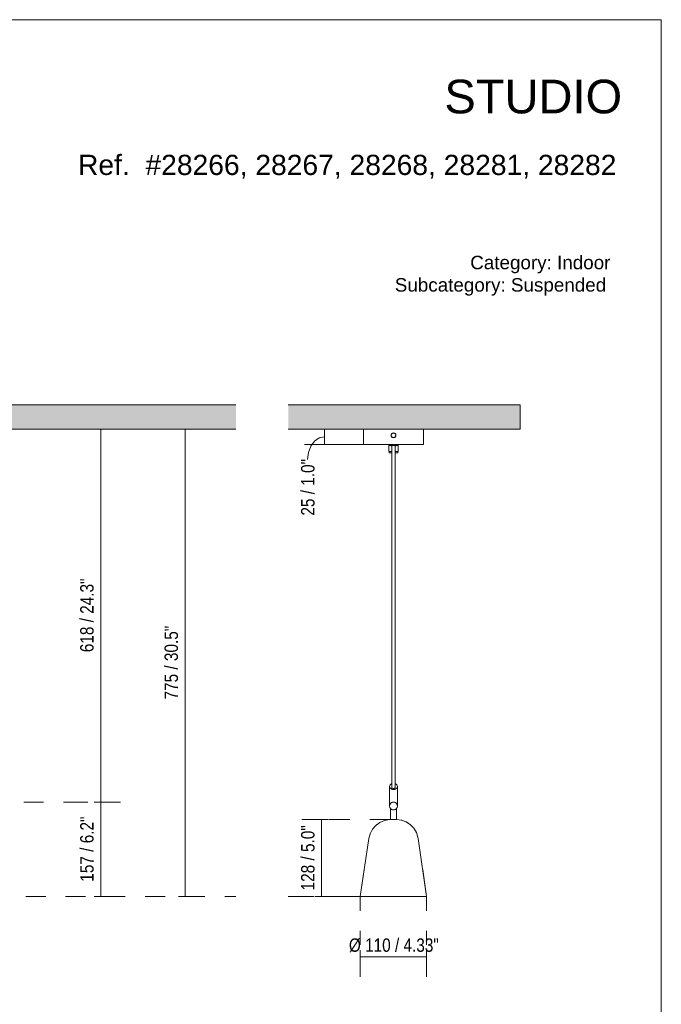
# Model space of a CAD drawing. Header units: millimetres. Extents: x 0 to 8.3, y 0 to 11.7.
# Tile 3 of 3: x 4.5 to 8.3, y 5.8 to 11.7. Entities that reach past the tile are written whole.
import ezdxf

# ---------------------------------------------------------------- set-up
doc = ezdxf.new("R2010")
doc.units = ezdxf.units.MM
doc.layers.add('PDF_Geometría', color=7, linetype='Continuous')
doc.layers.add('PDF_Rellenos sólidos', color=7, linetype='Continuous', true_color=0xe8e8e8)
doc.layers.add('PDF_Texto', color=7, linetype='Continuous', true_color=0x5b5b5b)
doc.styles.add('PDF Arial Narrow', font='ARIALN.TTF')
doc.styles.add('PDF Arial-BoldMT', font='arial.ttf')

msp = doc.modelspace()

# ---------------------------------------------------------------- hatches: boundary and pattern name
at = {"layer": 'PDF_Rellenos sólidos', "transparency": 33554559}
for points in [[(0.5783, 9.2601), (5.7433, 9.2601), (5.7433, 9.4051), (0.5783, 9.4051)], [(7.4305, 9.2601), (7.4305, 9.4051), (6.0533, 9.4051), (6.0533, 9.2601), (7.1883, 9.2601)]]:
    msp.add_hatch(color=256, dxfattribs=at).paths.add_polyline_path(points)

# ---------------------------------------------------------------- linework, layer by layer
at = {"layer": 'PDF_Geometría', "lineweight": 18}
msp.add_lwpolyline([(0.0016, 11.6917), (0.0016, 0), (8.2684, 0), (8.2684, 11.6917)], close=True, dxfattribs=at)
at = {"layer": 'PDF_Geometría', "lineweight": 9}
msp.add_lwpolyline([(0.5783, 9.4051), (5.7433, 9.4051)], close=True, dxfattribs=at)
for points in [[(6.0533, 9.2601), (7.4305, 9.2601), (7.4305, 9.4051), (6.0533, 9.4051)], [(0.9662, 9.2601), (0.5783, 9.2601), (5.7433, 9.2601), (4.3602, 9.2601)]]:
    msp.add_lwpolyline(points, dxfattribs=at)
at = {"layer": 'PDF_Geometría', "color": 251, "lineweight": 9, "true_color": 0x5b5b5b}
for points in [[(4.9402, 9.2601), (4.9008, 9.2601)], [(5.0583, 9.2601), (4.9402, 9.2601), (4.9402, 7.0468), (5.0583, 7.0468), (4.9402, 7.0468), (4.9402, 6.4855), (5.0583, 6.4855)], [(5.441, 9.2601), (5.4016, 9.2601)], [(5.5591, 9.2601), (5.441, 9.2601), (5.441, 6.4855), (5.5591, 6.4855)], [(6.3869, 9.2601), (6.2688, 9.2601), (6.2688, 9.1706), (6.1507, 9.1706)], [(6.2688, 9.2601), (6.2295, 9.2601)], [(6.2688, 9.2154), (6.2377, 9.2088), (6.2096, 9.1898), (6.1873, 9.1601), (6.173, 9.1228), (6.1681, 9.0814)], [(6.2688, 9.1706), (6.3082, 9.1706)], [(6.1336, 6.9434), (6.2517, 6.9434), (6.2517, 6.4855), (6.3698, 6.4855)], [(6.2517, 6.9434), (6.2911, 6.9434)], [(4.9402, 6.4855), (4.9008, 6.4855)], [(5.441, 6.4855), (5.4016, 6.4855)], [(6.2517, 6.4855), (6.2124, 6.4855)], [(6.4815, 6.1278), (6.4815, 6.1672)], [(6.8753, 6.1278), (6.8753, 6.1672)], [(6.4815, 6.0097), (6.4815, 6.1278), (6.8753, 6.1278), (6.8753, 6.0097)]]:
    msp.add_lwpolyline(points, dxfattribs=at)
at = {"layer": 'PDF_Geometría', "lineweight": 20}
for points in [[(6.4994, 9.2601), (6.4994, 9.1742), (6.5, 9.1723), (6.503, 9.1706)], [(6.4999, 9.2601), (6.5039, 9.2601), (6.5118, 9.2601), (6.5234, 9.2601), (6.5385, 9.2601), (6.5567, 9.2601), (6.5776, 9.2601), (6.6007, 9.2601), (6.6256, 9.2601), (6.6517, 9.2601), (6.6784, 9.2601), (6.705, 9.2601), (6.7311, 9.2601), (6.756, 9.2601), (6.7792, 9.2601), (6.8001, 9.2601), (6.8183, 9.2601), (6.8333, 9.2601), (6.8449, 9.2601), (6.8528, 9.2601), (6.8568, 9.2601)], [(6.8537, 9.1706), (6.8557, 9.1712), (6.8573, 9.1742), (6.8573, 9.2601)], [(6.6677, 9.1706), (6.6441, 9.1706), (6.6112, 9.1706), (6.5809, 9.1706), (6.5543, 9.1706), (6.5325, 9.1706), (6.5163, 9.1706), (6.5063, 9.1706), (6.503, 9.1706), (6.5064, 9.1706), (6.5164, 9.1706), (6.5326, 9.1706), (6.5545, 9.1706), (6.5811, 9.1706), (6.6115, 9.1706), (6.6444, 9.1706), (6.6784, 9.1706), (6.7126, 9.1706), (6.7455, 9.1706), (6.7759, 9.1706), (6.8025, 9.1706), (6.8243, 9.1706), (6.8405, 9.1706), (6.8504, 9.1706), (6.8537, 9.1706), (6.8504, 9.1706), (6.8404, 9.1706), (6.8241, 9.1706), (6.8023, 9.1706), (6.7757, 9.1706), (6.7453, 9.1706), (6.7124, 9.1706), (6.6891, 9.1706)], [(6.6515, 9.1707), (6.6515, 9.1277), (6.6532, 9.1277)], [(6.6677, 9.1179), (6.6533, 9.1206), (6.6533, 9.1277), (6.6542, 9.1277), (6.6567, 9.1277), (6.6607, 9.1277), (6.6659, 9.1277), (6.6677, 9.1277), (6.665, 9.1277), (6.6578, 9.1277), (6.6532, 9.1277), (6.6515, 9.1277)], [(6.6533, 9.1706), (6.6533, 9.1636), (6.6712, 9.1601)], [(6.6533, 9.1636), (6.6567, 9.1636), (6.6659, 9.1636), (6.6784, 9.1636), (6.6909, 9.1636), (6.7001, 9.1636), (6.7034, 9.1636)], [(6.6677, 9.1206), (6.6659, 9.1206), (6.6567, 9.1206), (6.6533, 9.1206)], [(6.6676, 7.136), (6.6676, 7.1766), (6.6676, 7.2316), (6.6676, 7.2538), (6.6676, 7.2711), (6.6676, 7.2992), (6.6676, 7.3238), (6.6676, 7.3467), (6.6676, 7.3945), (6.6676, 7.4231), (6.6676, 7.4533), (6.6676, 7.4969), (6.6676, 7.5204), (6.6676, 7.5697), (6.6676, 7.6435), (6.6676, 7.6822), (6.6676, 7.7312), (6.6676, 7.8512), (6.6676, 8.085), (6.6676, 8.247), (6.6676, 8.4814), (6.6676, 8.5315), (6.6676, 8.5744), (6.6676, 8.612), (6.6676, 8.6455), (6.6676, 8.6758), (6.6676, 8.7034), (6.6676, 8.7285), (6.6676, 8.7518), (6.6676, 8.7735), (6.6676, 8.7941), (6.6676, 8.814), (6.6676, 8.8335), (6.6676, 8.853), (6.6676, 8.8727), (6.6676, 8.8927), (6.6676, 8.9133), (6.6676, 8.9345), (6.6676, 8.9564), (6.6676, 8.9796), (6.6676, 9.0047), (6.6676, 9.0323), (6.6676, 9.0632), (6.6676, 9.098), (6.6676, 9.1374), (6.6676, 9.161)], [(6.6856, 9.1601), (6.7034, 9.1636), (6.7034, 9.1706)], [(6.7036, 9.1277), (6.7052, 9.1277), (6.7036, 9.1277), (6.6989, 9.1277), (6.6918, 9.1277), (6.689, 9.1277), (6.6909, 9.1277), (6.6961, 9.1277), (6.7001, 9.1277), (6.7026, 9.1277), (6.7034, 9.1277), (6.7034, 9.1206), (6.689, 9.1179)], [(6.7001, 9.1206), (6.7034, 9.1206), (6.7001, 9.1206), (6.6909, 9.1206), (6.689, 9.1206)], [(6.6891, 7.136), (6.6891, 7.1766), (6.6891, 7.2316), (6.6891, 7.2538), (6.6891, 7.2711), (6.6891, 7.2992), (6.6891, 7.3238), (6.6891, 7.3467), (6.6891, 7.3945), (6.6891, 7.4231), (6.6891, 7.4533), (6.6891, 7.4969), (6.6891, 7.5204), (6.6891, 7.5697), (6.6891, 7.6435), (6.6891, 7.6822), (6.6891, 7.7312), (6.6891, 7.8512), (6.6891, 8.085), (6.6891, 8.247), (6.6891, 8.4814), (6.6891, 8.5315), (6.6891, 8.5744), (6.6891, 8.612), (6.6891, 8.6455), (6.6891, 8.6758), (6.6891, 8.7034), (6.6891, 8.7285), (6.6891, 8.7518), (6.6891, 8.7735), (6.6891, 8.7941), (6.6891, 8.814), (6.6891, 8.8335), (6.6891, 8.853), (6.6891, 8.8727), (6.6891, 8.8927), (6.6891, 8.9133), (6.6891, 8.9345), (6.6891, 8.9564), (6.6891, 8.9796), (6.6891, 9.0047), (6.6891, 9.0323), (6.6891, 9.0632), (6.6891, 9.098), (6.6891, 9.1374), (6.6891, 9.1614)], [(6.7052, 9.1277), (6.7052, 9.1707)], [(6.6891, 7.1566), (6.69, 7.1562), (6.6948, 7.1532), (6.6985, 7.1493), (6.7008, 7.1448), (6.7016, 7.1399), (6.7008, 7.1351), (6.6985, 7.1305), (6.6948, 7.1266), (6.69, 7.1236), (6.6844, 7.1218), (6.6784, 7.1211), (6.6724, 7.1218), (6.6667, 7.1236), (6.6619, 7.1266), (6.6582, 7.1305), (6.6559, 7.1351), (6.6551, 7.1399), (6.6551, 7.0323), (6.6552, 7.0303), (6.6556, 7.0284), (6.6571, 7.0329)], [(6.6677, 7.1565), (6.6667, 7.1562), (6.6619, 7.1532), (6.6582, 7.1493), (6.6559, 7.1448), (6.6551, 7.1399)], [(6.6678, 7.1373), (6.6676, 7.136), (6.6678, 7.1344), (6.6691, 7.1316), (6.6715, 7.1293), (6.6747, 7.1278), (6.6784, 7.1273), (6.6821, 7.1278), (6.6853, 7.1293), (6.6877, 7.1316), (6.689, 7.1344), (6.6891, 7.136), (6.689, 7.1373)], [(6.6996, 7.0329), (6.7011, 7.0284), (6.7015, 7.0303), (6.7016, 7.0323), (6.7016, 7.1399)], [(6.6675, 7.0441), (6.6641, 7.0419), (6.6617, 7.0397), (6.6598, 7.0375), (6.6583, 7.0352), (6.6571, 7.0329), (6.6562, 7.0307), (6.6556, 7.0284)], [(6.6573, 7.0334), (6.6598, 7.0375)], [(6.66, 7.0379), (6.6637, 7.0416)], [(6.6641, 7.0418), (6.6675, 7.044)], [(6.6851, 7.0457), (6.6886, 7.0445)], [(6.6893, 7.044), (6.6927, 7.0418)], [(6.693, 7.0416), (6.6967, 7.0379)], [(6.6969, 7.0375), (6.6995, 7.0334)], [(6.6605, 7.0086), (6.6605, 6.9434), (6.6611, 6.9434), (6.6629, 6.9434)], [(6.6629, 7.0061), (6.6608, 7.0083), (6.6606, 7.0086), (6.6608, 7.0083), (6.6629, 7.0061), (6.6668, 7.0034), (6.6629, 7.0061), (6.6608, 7.0083), (6.6606, 7.0086), (6.6608, 7.0083), (6.6629, 7.0061), (6.6608, 7.0083), (6.6606, 7.0086), (6.6608, 7.0083), (6.6629, 7.0061), (6.6668, 7.0034), (6.672, 7.0012), (6.6784, 7.0003), (6.6847, 7.0012), (6.69, 7.0034), (6.6938, 7.0061), (6.696, 7.0083), (6.6962, 7.0086), (6.696, 7.0083), (6.6938, 7.0061), (6.696, 7.0083), (6.6962, 7.0086), (6.696, 7.0083), (6.6938, 7.0061), (6.69, 7.0034), (6.6938, 7.0061), (6.696, 7.0083), (6.6962, 7.0086), (6.696, 7.0083), (6.6938, 7.0061)], [(6.6668, 7.0034), (6.6629, 7.0061)], [(6.6938, 7.0061), (6.69, 7.0034)], [(6.6939, 6.9434), (6.6956, 6.9434), (6.6962, 6.9434), (6.6962, 7.0086)], [(6.4815, 6.4855), (6.505, 6.6462), (6.4815, 6.4855), (6.532, 6.8306), (6.5396, 6.8594), (6.5535, 6.8858), (6.573, 6.9084), (6.5971, 6.9261), (6.6245, 6.9378), (6.6538, 6.9432), (6.6605, 6.9434), (6.6629, 6.9434), (6.6694, 6.9434), (6.6784, 6.9434), (6.6873, 6.9434), (6.6939, 6.9434), (6.6963, 6.9434), (6.7259, 6.9396), (6.7538, 6.9292), (6.7787, 6.9128), (6.7993, 6.8912), (6.8146, 6.8656), (6.8236, 6.8371), (6.8248, 6.8306), (6.8753, 6.4855), (6.8518, 6.6462), (6.8753, 6.4855)], [(6.6605, 6.9434), (6.6538, 6.9432), (6.6514, 6.9427), (6.6538, 6.9432), (6.6605, 6.9434), (6.6629, 6.9434), (6.6694, 6.9434), (6.6784, 6.9434), (6.6873, 6.9434), (6.6939, 6.9434), (6.6963, 6.9434)], [(6.6694, 6.9434), (6.6657, 6.9434), (6.6629, 6.9434)], [(6.6873, 6.9434), (6.683, 6.9434), (6.6784, 6.9434), (6.6738, 6.9434), (6.6694, 6.9434)], [(6.6939, 6.9434), (6.691, 6.9434), (6.6873, 6.9434)], [(6.5263, 6.4855), (6.5244, 6.4855), (6.5078, 6.4855), (6.4951, 6.4855), (6.4864, 6.4855), (6.482, 6.4855), (6.4815, 6.4855), (6.482, 6.4855), (6.4864, 6.4855), (6.4951, 6.4855), (6.5078, 6.4855), (6.5244, 6.4855), (6.5444, 6.4855), (6.5675, 6.4855), (6.5929, 6.4855), (6.6203, 6.4855), (6.5929, 6.4855), (6.5675, 6.4855), (6.5444, 6.4855), (6.5244, 6.4855), (6.5078, 6.4855), (6.4951, 6.4855), (6.4864, 6.4855), (6.482, 6.4855), (6.4815, 6.4855), (6.482, 6.4855), (6.4864, 6.4855), (6.4951, 6.4855), (6.5078, 6.4855), (6.5244, 6.4855), (6.5444, 6.4855), (6.5675, 6.4855), (6.5929, 6.4855), (6.6203, 6.4855), (6.649, 6.4855), (6.6784, 6.4855), (6.7069, 6.4855), (6.7348, 6.4855), (6.7615, 6.4855), (6.7862, 6.4855), (6.8086, 6.4855), (6.8281, 6.4855), (6.8442, 6.4855), (6.8566, 6.4855), (6.8442, 6.4855), (6.8281, 6.4855), (6.8086, 6.4855), (6.7862, 6.4855), (6.7615, 6.4855), (6.7348, 6.4855), (6.7069, 6.4855), (6.6784, 6.4855), (6.6498, 6.4855), (6.6219, 6.4855), (6.5953, 6.4855), (6.5705, 6.4855), (6.5481, 6.4855), (6.5287, 6.4855), (6.5125, 6.4855), (6.5001, 6.4855), (6.4917, 6.4855), (6.4874, 6.4855), (6.4917, 6.4855), (6.5001, 6.4855), (6.5125, 6.4855), (6.5287, 6.4855), (6.5481, 6.4855), (6.5705, 6.4855), (6.5953, 6.4855), (6.6219, 6.4855), (6.6498, 6.4855), (6.6784, 6.4855), (6.7077, 6.4855), (6.7364, 6.4855), (6.7638, 6.4855), (6.7893, 6.4855), (6.8123, 6.4855), (6.8323, 6.4855), (6.8489, 6.4855), (6.8617, 6.4855), (6.8704, 6.4855), (6.8747, 6.4855), (6.8753, 6.4855), (6.8747, 6.4855), (6.8704, 6.4855), (6.8617, 6.4855), (6.8489, 6.4855), (6.8323, 6.4855), (6.8123, 6.4855), (6.7893, 6.4855), (6.7638, 6.4855), (6.7364, 6.4855), (6.7077, 6.4855), (6.6784, 6.4855), (6.649, 6.4855), (6.6208, 6.4855), (6.649, 6.4855), (6.6784, 6.4855), (6.7077, 6.4855), (6.7364, 6.4855), (6.7638, 6.4855), (6.7893, 6.4855), (6.8123, 6.4855), (6.8323, 6.4855), (6.8489, 6.4855), (6.8617, 6.4855), (6.8704, 6.4855), (6.8747, 6.4855), (6.8753, 6.4855), (6.8747, 6.4855), (6.8704, 6.4855), (6.8617, 6.4855), (6.8489, 6.4855), (6.8323, 6.4855), (6.8123, 6.4855), (6.7893, 6.4855), (6.7638, 6.4855), (6.7364, 6.4855), (6.7077, 6.4855), (6.6784, 6.4855), (6.7077, 6.4855), (6.7364, 6.4855), (6.7638, 6.4855), (6.7893, 6.4855), (6.8123, 6.4855), (6.8323, 6.4855), (6.8489, 6.4855), (6.8617, 6.4855), (6.8704, 6.4855), (6.8747, 6.4855), (6.8753, 6.4855), (6.8747, 6.4855), (6.8704, 6.4855), (6.8617, 6.4855), (6.8489, 6.4855), (6.8323, 6.4855), (6.8299, 6.4855)], [(6.8225, 6.4855), (6.8281, 6.4855), (6.8442, 6.4855), (6.8566, 6.4855), (6.8442, 6.4855), (6.8281, 6.4855), (6.8086, 6.4855), (6.7862, 6.4855), (6.7615, 6.4855), (6.7348, 6.4855), (6.7069, 6.4855), (6.6784, 6.4855), (6.6498, 6.4855), (6.6219, 6.4855), (6.5953, 6.4855), (6.5705, 6.4855), (6.5481, 6.4855), (6.5287, 6.4855), (6.5125, 6.4855), (6.5001, 6.4855), (6.4917, 6.4855), (6.4874, 6.4855), (6.4917, 6.4855), (6.5001, 6.4855), (6.5125, 6.4855), (6.5287, 6.4855), (6.5343, 6.4855)]]:
    msp.add_lwpolyline(points, dxfattribs=at)
msp.add_lwpolyline([(6.6784, 9.2386, 0.980654), (6.6784, 9.2099, 0.980633)], format="xyb", close=True, dxfattribs=at)
at = {"layer": 'PDF_Geometría', "color": 254, "lineweight": 9, "true_color": 0xd2d2d2}
for points in [[(6.501, 9.1706), (6.2955, 9.1706)], [(4.483, 7.0468), (4.6011, 7.0468)], [(4.7192, 7.0468), (4.8642, 7.0468)], [(6.4189, 6.9434), (6.2955, 6.9434)], [(6.6605, 6.9434), (6.537, 6.9434)], [(4.4953, 6.4855), (4.6134, 6.4855)], [(4.7315, 6.4855), (4.8496, 6.4855)], [(4.9677, 6.4855), (5.0858, 6.4855)], [(5.2039, 6.4855), (5.322, 6.4855)], [(5.4401, 6.4855), (5.5582, 6.4855)], [(5.6763, 6.4855), (5.7433, 6.4855)], [(6.2084, 6.4855), (6.0533, 6.4855)], [(6.3264, 6.4855), (6.4815, 6.4855), (6.4815, 6.4014)], [(6.8753, 6.4855), (6.8753, 6.4014)], [(6.4815, 6.2833), (6.4815, 6.1992)], [(6.8753, 6.2833), (6.8753, 6.1992)]]:
    msp.add_lwpolyline(points, dxfattribs=at)
at = {"layer": 'PDF_Geometría', "color": 251, "lineweight": 9, "true_color": 0x5b5b5b}
msp.add_lwpolyline([(4.9008, 7.0468), (4.9402, 7.0468)], close=True, dxfattribs=at)
at = {"layer": 'PDF_Geometría', "lineweight": 20}
msp.add_lwpolyline([(6.7011, 7.0284, 0.490498), (6.6682, 7.0445), (6.6717, 7.0457)], format="xyb", dxfattribs=at)
for points in [[(6.6605, 6.9434), (6.6605, 7.0086)], [(6.6629, 7.0061), (6.6668, 7.0034)], [(6.69, 7.0034), (6.6938, 7.0061)], [(6.6962, 7.0086), (6.6962, 6.9434)], [(6.5793, 6.913), (6.573, 6.9084), (6.5698, 6.9047), (6.573, 6.9084)], [(6.6076, 6.9306), (6.5971, 6.9261), (6.5915, 6.922), (6.5971, 6.9261)], [(6.7272, 6.9391), (6.7259, 6.9396), (6.7237, 6.9399), (6.7259, 6.9396)], [(6.7627, 6.9234), (6.7538, 6.9292), (6.7464, 6.9319), (6.7538, 6.9292)], [(6.7835, 6.9078), (6.7787, 6.9128), (6.7744, 6.9157), (6.7787, 6.9128)], [(6.5419, 6.8637), (6.5396, 6.8594), (6.5377, 6.8522), (6.5396, 6.8594)], [(6.5589, 6.8921), (6.5535, 6.8858), (6.551, 6.881), (6.5535, 6.8858)], [(6.8021, 6.8865), (6.7993, 6.8912), (6.7948, 6.896), (6.7993, 6.8912)], [(6.8152, 6.8637), (6.8146, 6.8656), (6.8116, 6.8706), (6.8146, 6.8656)], [(6.8248, 6.8306), (6.8236, 6.8371), (6.8207, 6.8465), (6.8236, 6.8371)], [(6.6203, 6.4855), (6.5929, 6.4855), (6.5675, 6.4855), (6.5444, 6.4855), (6.5244, 6.4855), (6.5078, 6.4855), (6.4951, 6.4855), (6.4864, 6.4855), (6.482, 6.4855), (6.4815, 6.4855), (6.482, 6.4855), (6.4864, 6.4855), (6.4951, 6.4855), (6.5078, 6.4855), (6.5244, 6.4855), (6.5444, 6.4855), (6.5675, 6.4855), (6.5929, 6.4855)], [(6.6784, 6.4855), (6.649, 6.4855), (6.6208, 6.4855), (6.649, 6.4855), (6.6784, 6.4855), (6.7069, 6.4855), (6.7348, 6.4855), (6.7615, 6.4855), (6.7862, 6.4855), (6.8086, 6.4855), (6.8281, 6.4855), (6.8442, 6.4855), (6.8566, 6.4855), (6.8442, 6.4855), (6.8281, 6.4855), (6.8086, 6.4855), (6.7862, 6.4855), (6.7615, 6.4855), (6.7348, 6.4855), (6.7069, 6.4855), (6.6784, 6.4855), (6.6498, 6.4855), (6.6219, 6.4855), (6.5953, 6.4855), (6.5705, 6.4855), (6.5481, 6.4855), (6.5287, 6.4855), (6.5125, 6.4855), (6.5001, 6.4855), (6.4917, 6.4855), (6.4874, 6.4855), (6.4917, 6.4855), (6.5001, 6.4855), (6.5125, 6.4855), (6.5287, 6.4855), (6.5481, 6.4855), (6.5705, 6.4855), (6.5953, 6.4855), (6.6219, 6.4855), (6.6498, 6.4855)], [(6.8573, 6.4855), (6.8651, 6.4855), (6.8693, 6.4855), (6.8651, 6.4855)], [(6.8573, 6.4855), (6.8651, 6.4855), (6.8693, 6.4855), (6.8651, 6.4855)], [(6.8573, 6.4855), (6.8651, 6.4855), (6.8693, 6.4855), (6.8651, 6.4855)]]:
    msp.add_lwpolyline(points, close=True, dxfattribs=at)
for centre, radius in [((6.6784, 9.2243), 0.0134), ((6.6784, 7.0235), 0.0233)]:
    msp.add_circle(centre, radius, dxfattribs=at)

# ---------------------------------------------------------------- texts
at = {"layer": 'PDF_Texto', "color": 7, "attachment_point": 4, "style": 'PDF Arial-BoldMT'}
for s, insert, char_height in [('STUDIO', (6.9806, 11.2341), 0.19998), ('Ref.  #28266, 28267, 28268, 28281, 28282', (4.8053, 10.8185), 0.119987), ('Category: Indoor', (7.134, 10.2381), 0.079991), ('Subcategory: Suspended', (6.6862, 10.1053), 0.079991)]:
    msp.add_mtext(s, dxfattribs=dict(at, insert=insert, char_height=char_height))
at = {"layer": 'PDF_Texto', "attachment_point": 4, "rotation": 90, "style": 'PDF Arial Narrow'}
for s, insert, char_height in [('25 / 1.0"', (6.1702, 8.7475), 0.07953), ('618 / 24.3"', (4.8587, 7.9367), 0.079527), ('775 / 30.5"', (5.3595, 7.656), 0.079527), ('157 / 6.2"', (4.8587, 6.5743), 0.07953), ('128 / 5.0"', (6.1702, 6.5226), 0.07953)]:
    msp.add_mtext(s, dxfattribs=dict(at, insert=insert, char_height=char_height))
at = {"layer": 'PDF_Texto', "insert": (6.4136, 6.1963), "char_height": 0.079527, "attachment_point": 4, "style": 'PDF Arial Narrow'}
msp.add_mtext('Ø 110 / 4.33"', dxfattribs=at)

doc.saveas('drawing.dxf')
